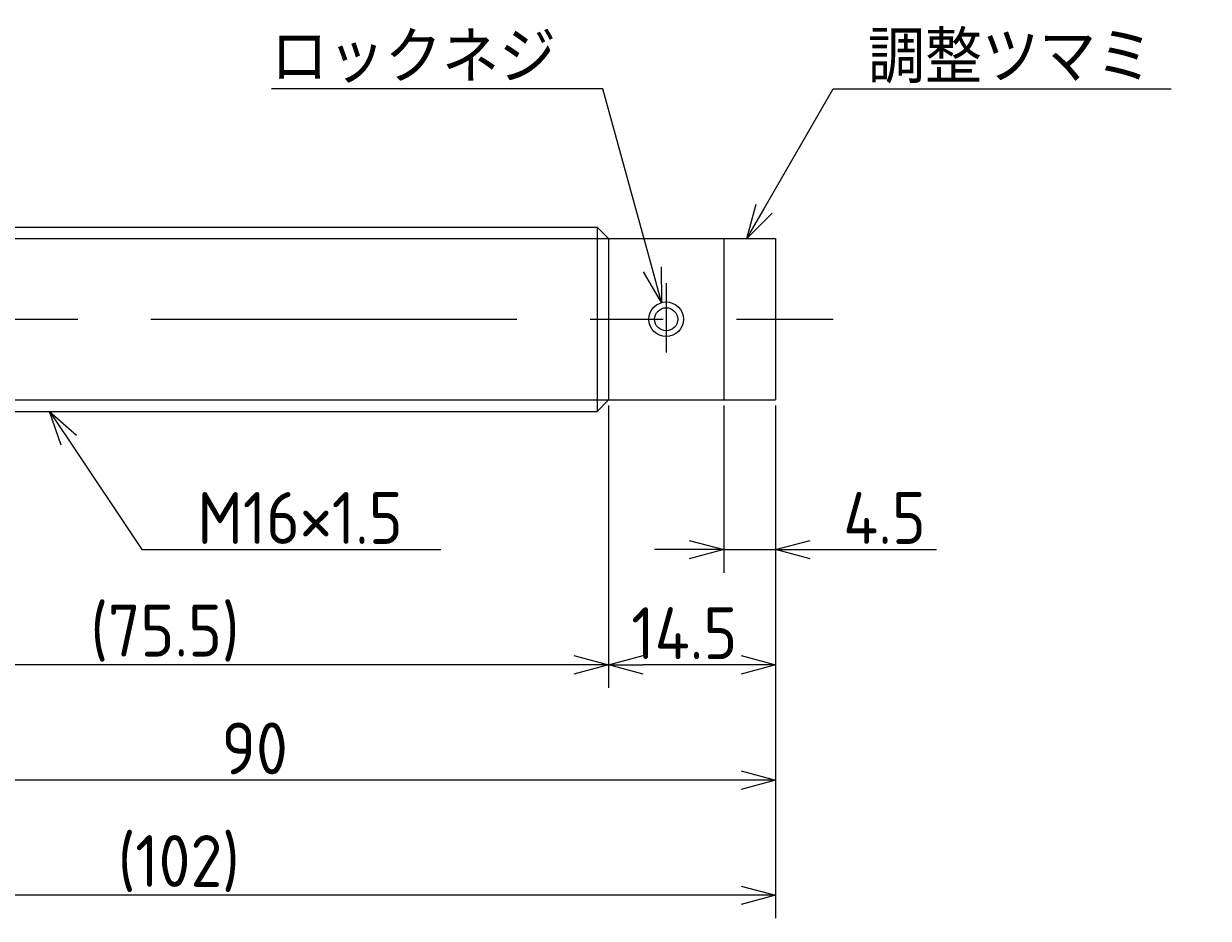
# Model space of a CAD drawing. Extents: x 93 to 373, y 122 to 211.
# Tile 3 of 3: x 270 to 373, y 133 to 211. Entities that reach past the tile are written whole.
import ezdxf

# ---------------------------------------------------------------- set-up
doc = ezdxf.new("R2010")
doc.units = 0
doc.linetypes.add('CENTER', pattern=[50.8, 31.75, -6.35, 6.35, -6.35])
doc.layers.get('0').update_dxf_attribs({"linetype": 'CONTINUOUS'})
doc.layers.get('DEFPOINTS').update_dxf_attribs({"linetype": 'CONTINUOUS'})
doc.layers.add('図形', color=7, linetype='CONTINUOUS')
doc.layers.add('寸法_文字', color=3, linetype='CONTINUOUS')
doc.styles.add('DIMENSION', font='isocp.shx', dxfattribs={"bigfont": 'bigfont.shx'})
doc.dimstyles.get("Standard").update_dxf_attribs({"dimtxt": 0.18, "dimasz": 0.18, "dimexe": 0.18, "dimexo": 0.0625, "dimgap": 0.09, "dimtad": 0, "dimtih": 1, "dimtoh": 1, "dimzin": 0, "dimcen": 0.09, "dimazin": 3, "dimtfac": 1, "dimtofl": 0, "dimtmove": 0, "dimatfit": 3})

# ---------------------------------------------------------------- blocks, each defined once
blk = doc.blocks.new('_OPEN30')
at = {"color": 0, "linetype": 'BYBLOCK'}
for p, q in [((-1, 0.268), (0, 0)), ((0, 0), (-1, -0.268)), ((0, 0), (-1, 0))]:
    blk.add_line(p, q, dxfattribs=at)
blk = doc.blocks.new('*U10')
at = {"layer": '寸法_文字', "color": 3, "style": 'DIMENSION'}
blk.add_text('4.5', height=4.5, dxfattribs=at).set_placement((340.86, 165.5))
blk = doc.blocks.new('*D9')
at = {"layer": 'DEFPOINTS', "color": 0}
for p in [(330.5, 178), (335, 178), (330.5, 165)]:
    blk.add_point(p, dxfattribs=at)
at = {"layer": '寸法_文字', "color": 3}
for p, q in [((330.5, 177.5), (330.5, 163)), ((335, 177.5), (335, 163)), ((327.5, 165), (324.5, 165)), ((330.5, 165), (335, 165)), ((338, 165), (348.97, 165))]:
    blk.add_line(p, q, dxfattribs=at)
at = {"layer": '図形'}
blk.add_blockref('*U10', (0, 0), dxfattribs=at)
at = {"layer": '寸法_文字', "color": 3, "xscale": 3, "yscale": 3, "zscale": 3}
blk.add_blockref('_OPEN30', (330.5, 165), dxfattribs=at)
at = {"layer": '寸法_文字', "color": 3, "xscale": 3, "yscale": 3, "zscale": 3, "rotation": 180}
blk.add_blockref('_OPEN30', (335, 165), dxfattribs=at)
blk = doc.blocks.new('*U12')
at = {"layer": '寸法_文字', "color": 3, "style": 'DIMENSION'}
blk.add_text('14.5', height=4.5, dxfattribs=at).set_placement((322.48, 155.5))
blk = doc.blocks.new('*D11')
at = {"layer": 'DEFPOINTS', "color": 0}
for p in [(320.5, 178), (335, 178), (320.5, 155)]:
    blk.add_point(p, dxfattribs=at)
at = {"layer": '寸法_文字', "color": 3}
for p, q in [((320.5, 177.5), (320.5, 153)), ((335, 177.5), (335, 153)), ((332, 155), (323.5, 155))]:
    blk.add_line(p, q, dxfattribs=at)
at = {"layer": '図形'}
blk.add_blockref('*U12', (0, 0), dxfattribs=at)
at = {"layer": '寸法_文字', "color": 3, "xscale": 3, "yscale": 3, "zscale": 3, "rotation": 180}
blk.add_blockref('_OPEN30', (320.5, 155), dxfattribs=at)
at = {"layer": '寸法_文字', "color": 3, "xscale": 3, "yscale": 3, "zscale": 3}
blk.add_blockref('_OPEN30', (335, 155), dxfattribs=at)
blk = doc.blocks.new('*U14')
at = {"layer": '寸法_文字', "color": 3, "style": 'DIMENSION'}
blk.add_text('(75.5)', height=4.5, dxfattribs=at).set_placement((275.55, 155.725))
blk = doc.blocks.new('*D13')
at = {"layer": 'DEFPOINTS', "color": 0}
for p in [(245, 178), (320.5, 178), (245, 155)]:
    blk.add_point(p, dxfattribs=at)
at = {"layer": '寸法_文字', "color": 3}
for p, q in [((245, 177.5), (245, 153)), ((320.5, 177.5), (320.5, 153)), ((317.5, 155), (248, 155))]:
    blk.add_line(p, q, dxfattribs=at)
at = {"layer": '図形'}
blk.add_blockref('*U14', (0, 0), dxfattribs=at)
at = {"layer": '寸法_文字', "color": 3, "xscale": 3, "yscale": 3, "zscale": 3, "rotation": 180}
blk.add_blockref('_OPEN30', (245, 155), dxfattribs=at)
at = {"layer": '寸法_文字', "color": 3, "xscale": 3, "yscale": 3, "zscale": 3}
blk.add_blockref('_OPEN30', (320.5, 155), dxfattribs=at)
blk = doc.blocks.new('*U16')
at = {"layer": '寸法_文字', "color": 3, "style": 'DIMENSION'}
blk.add_text('90', height=4.5, dxfattribs=at).set_placement((286.93, 145.5))
blk = doc.blocks.new('*D15')
at = {"layer": 'DEFPOINTS', "color": 0}
for p in [(245, 178), (335, 178), (245, 145)]:
    blk.add_point(p, dxfattribs=at)
at = {"layer": '寸法_文字', "color": 3}
for p, q in [((245, 177.5), (245, 143)), ((335, 177.5), (335, 143)), ((332, 145), (248, 145))]:
    blk.add_line(p, q, dxfattribs=at)
at = {"layer": '図形'}
blk.add_blockref('*U16', (0, 0), dxfattribs=at)
at = {"layer": '寸法_文字', "color": 3, "xscale": 3, "yscale": 3, "zscale": 3, "rotation": 180}
blk.add_blockref('_OPEN30', (245, 145), dxfattribs=at)
at = {"layer": '寸法_文字', "color": 3, "xscale": 3, "yscale": 3, "zscale": 3}
blk.add_blockref('_OPEN30', (335, 145), dxfattribs=at)
blk = doc.blocks.new('*U20')
at = {"layer": '寸法_文字', "color": 3, "style": 'DIMENSION'}
blk.add_text('(102)', height=4.5, dxfattribs=at).set_placement((277.925, 135.725))
blk = doc.blocks.new('*D19')
at = {"layer": 'DEFPOINTS', "color": 0}
for p in [(233, 182.5), (335, 178), (233, 135)]:
    blk.add_point(p, dxfattribs=at)
at = {"layer": '寸法_文字', "color": 3}
for p, q in [((233, 182), (233, 133)), ((335, 177.5), (335, 133)), ((332, 135), (236, 135))]:
    blk.add_line(p, q, dxfattribs=at)
at = {"layer": '図形'}
blk.add_blockref('*U20', (0, 0), dxfattribs=at)
at = {"layer": '寸法_文字', "color": 3, "xscale": 3, "yscale": 3, "zscale": 3, "rotation": 180}
blk.add_blockref('_OPEN30', (233, 135), dxfattribs=at)
at = {"layer": '寸法_文字', "color": 3, "xscale": 3, "yscale": 3, "zscale": 3}
blk.add_blockref('_OPEN30', (335, 135), dxfattribs=at)
blk = doc.blocks.new('*U37')
at = {"layer": '寸法_文字'}
blk.add_lwpolyline([(273.66, 174.5), (280, 165), (285, 165), (305.94, 165)], dxfattribs=at)
at = {"layer": '寸法_文字', "xscale": 3, "yscale": 3, "zscale": 3, "rotation": 123.6900675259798}
blk.add_blockref('_OPEN30', (272, 177), dxfattribs=at)
blk = doc.blocks.new('*U38')
at = {"layer": '寸法_文字', "style": 'DIMENSION'}
blk.add_text('M16×1.5', height=4.5, dxfattribs=at).set_placement((284.825, 165.5))
blk = doc.blocks.new('*U41')
at = {"layer": '寸法_文字'}
blk.add_lwpolyline([(334, 194.6), (340, 205), (342.5, 205), (369.32, 205)], dxfattribs=at)
at = {"layer": '寸法_文字', "xscale": 3, "yscale": 3, "zscale": 3, "rotation": 240.0183606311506}
blk.add_blockref('_OPEN30', (332.5, 192), dxfattribs=at)
blk = doc.blocks.new('*U42')
at = {"layer": '寸法_文字', "style": 'DIMENSION'}
blk.add_text('調整ツマミ', height=4.5, dxfattribs=at).set_placement((343, 205.5))
blk = doc.blocks.new('*U43')
at = {"layer": '寸法_文字'}
blk.add_lwpolyline([(324.31, 189.34), (320, 205), (317.5, 205), (291.27, 205)], dxfattribs=at)
at = {"layer": '寸法_文字', "xscale": 3, "yscale": 3, "zscale": 3, "rotation": 285.3762512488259}
blk.add_blockref('_OPEN30', (325.1, 186.45), dxfattribs=at)
blk = doc.blocks.new('*U44')
at = {"layer": '寸法_文字', "style": 'DIMENSION'}
blk.add_text('ロックネジ', height=4.5, dxfattribs=at).set_placement((291.2, 205.5))

msp = doc.modelspace()

# ---------------------------------------------------------------- linework, layer by layer
at = {"layer": '図形'}
for p, q in [((246, 193), (319.5, 193)), ((319.5, 193), (319.5, 177)), ((320.5, 192), (319.5, 193)), ((320.5, 192), (335, 192)), ((320.5, 192), (320.5, 178)), ((330.5, 192), (330.5, 178)), ((335, 192), (335, 178)), ((320.5, 178), (319.5, 177)), ((320.5, 178), (335, 178)), ((246.004, 177), (319.5, 177))]:
    msp.add_line(p, q, dxfattribs=at)
at = {"layer": '図形', "color": 3}
for p, q in [((245, 192), (320.5, 192)), ((245, 178), (320.5, 178))]:
    msp.add_line(p, q, dxfattribs=at)
at = {"layer": '図形', "color": 3, "linetype": 'CENTER'}
for p, q in [((325.5, 188.122), (325.5, 182.107)), ((230, 185), (340, 185))]:
    msp.add_line(p, q, dxfattribs=at)
at = {"layer": '図形'}
msp.add_circle((325.5, 185), 1.5, dxfattribs=at)
at = {"layer": '図形', "color": 3}
msp.add_circle((325.5, 185), 1, dxfattribs=at)

# ---------------------------------------------------------------- block references
at = {"layer": '図形'}
for name in ['*U44', '*U42', '*U43', '*U41', '*U37', '*U38']:
    msp.add_blockref(name, (0, 0), dxfattribs=at)

# ---------------------------------------------------------------- dimensions: what is measured, and where the dimension line sits
at = {"layer": '寸法_文字'}
for base, p1, p2, picture, middle in [((233, 135), (335, 178), (233, 182.5), '*D19', (284, 135)), ((245, 155), (320.5, 178), (245, 178), '*D13', (282.75, 155))]:
    dim = msp.add_linear_dim(base=base, p1=p1, p2=p2, text='(<>)', dimstyle='Standard', dxfattribs=at)
    dim.commit()
    dim.dimension.update_dxf_attribs({"geometry": picture, "text_midpoint": middle, "dimtype": 128})
for base, p2, picture, middle in [((245, 145), (245, 178), '*D15', (290, 145)), ((320.5, 155), (320.5, 178), '*D11', (327.75, 155)), ((330.5, 165), (330.5, 178), '*D9', (345, 165))]:
    dim = msp.add_linear_dim(base=base, p1=(335, 178), p2=p2, dimstyle='Standard', dxfattribs=at)
    dim.commit()
    dim.dimension.update_dxf_attribs({"geometry": picture, "text_midpoint": middle, "dimtype": 128})

doc.saveas('drawing.dxf')
